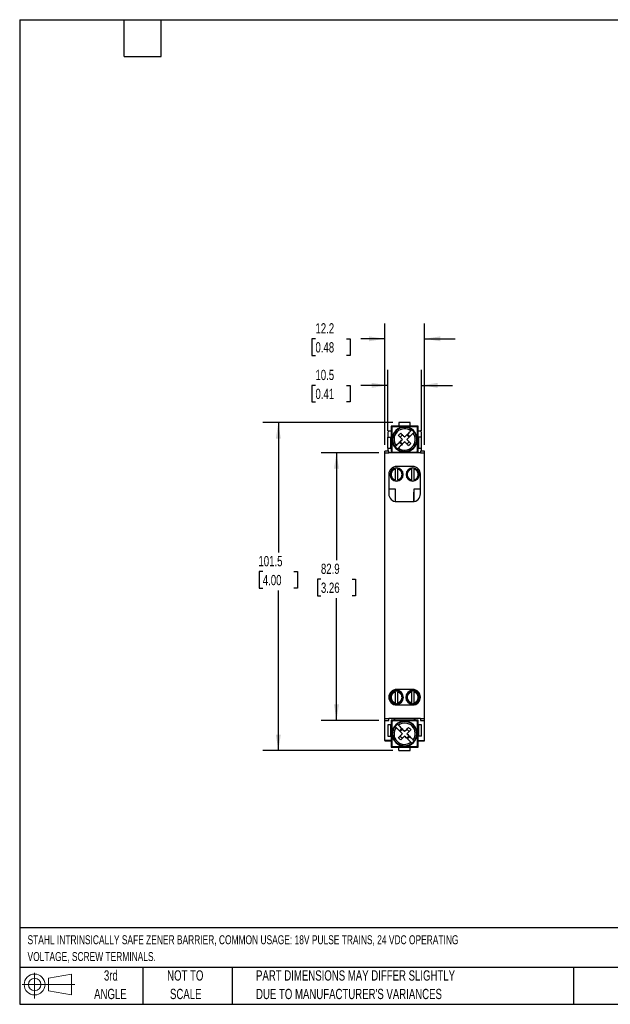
# Model space of a CAD drawing. Header units: millimetres. Extents: x 10 to 410, y 10 to 314.
# Tile 1 of 3: x 10 to 192, y 10 to 314. Entities that reach past the tile are written whole.
import ezdxf

# ---------------------------------------------------------------- set-up
doc = ezdxf.new("R2010")
doc.units = ezdxf.units.MM
doc.header["$LTSCALE"] = 1.5
doc.layers.add('DIMENSIONS', color=140, linetype='Continuous', lineweight=25)
doc.layers.add('TEXT', color=140, linetype='Continuous', lineweight=25)
doc.styles.add('SLDTEXTSTYLE0', font='TXT', dxfattribs={"width": 0.7})
doc.dimstyles.new('SLDDIMSTYLE0', dxfattribs={"dimtxt": 3.237012, "dimasz": 4.953, "dimexe": 0, "dimexo": 0.0625, "dimgap": 0.809253, "dimtad": 0, "dimtih": 1, "dimtoh": 1, "dimrnd": 1e-09, "dimzin": 12, "dimdsep": 46, "dimtxsty": 'SLDTEXTSTYLE0', "dimsah": 1, "dimcen": 0.09, "dimadec": 0, "dimazin": 3, "dimtfac": 1, "dimtofl": 0, "dimtmove": 0, "dimatfit": 3, "dimfxl": 0, "dimfrac": 2, "dimtolj": 1, "dimtzin": 12, "dimarcsym": 0})
doc.dimstyles.new('SLDDIMSTYLE1', dxfattribs={"dimtxt": 3.237012, "dimasz": 4.953, "dimexe": 0, "dimexo": 0.0625, "dimgap": 0.809253, "dimtad": 0, "dimtih": 1, "dimtoh": 1, "dimrnd": 1e-09, "dimzin": 12, "dimdsep": 46, "dimtxsty": 'SLDTEXTSTYLE0', "dimsah": 1, "dimcen": 0.09, "dimadec": 0, "dimazin": 3, "dimtfac": 1, "dimtmove": 0, "dimatfit": 0, "dimfxl": 0, "dimfrac": 2, "dimtolj": 1, "dimtzin": 12, "dimarcsym": 0})

# ---------------------------------------------------------------- blocks, each defined once
blk = doc.blocks.new('Block11')
at = {"color": 7, "linetype": 'Continuous', "lineweight": 18}
for p, q in [((3.88, 7.97), (3.88, 0)), ((8.22, 6.25), (15.26, 7.55)), ((8.22, 2.39), (8.22, 6.25)), ((15.26, 7.55), (15.26, 1.1)), ((0, 4.32), (16.31, 4.32)), ((8.22, 2.39), (15.26, 1.1))]:
    blk.add_line(p, q, dxfattribs=at)
for radius in [3.23, 1.93]:
    blk.add_circle((3.88, 4.32), radius, dxfattribs=at)
blk = doc.blocks.new('Block12')
at = {"color": 7, "linetype": 'Continuous'}
blk.add_blockref('Block11', (0, 0), dxfattribs=at)
blk = doc.blocks.new('_D')
at = {"layer": 'DIMENSIONS'}
for p, q in [((120.67, 180.29), (102.81, 180.29)), ((107.58, 180.29), (107.58, 146.99)), ((102.77, 141.12), (101.68, 141.12)), ((101.68, 141.12), (101.68, 135.97)), ((112.39, 141.12), (113.47, 141.12)), ((113.47, 141.12), (113.47, 135.97)), ((101.68, 135.97), (102.77, 135.97)), ((107.58, 97.39), (107.58, 135.25)), ((113.47, 135.97), (112.39, 135.97)), ((120.67, 97.39), (102.81, 97.39))]:
    blk.add_line(p, q, dxfattribs=at)
for points in [[(107.58, 180.29), (106.81, 175.33), (108.34, 175.33)], [(107.58, 97.39), (108.34, 102.34), (106.81, 102.34)]]:
    blk.add_solid(points, dxfattribs=at)
at = {"layer": 'DIMENSIONS', "char_height": 3.175, "attachment_point": 1, "style": 'SLDTEXTSTYLE0'}
for s, insert in [('82.9', (102.77, 145.94)), ('3.26', (102.77, 140.07))]:
    blk.add_mtext(s, dxfattribs=dict(at, insert=insert))
blk = doc.blocks.new('_D_1')
at = {"layer": 'DIMENSIONS'}
for p, q in [((125.02, 189.59), (84.81, 189.59)), ((89.58, 189.59), (89.58, 149.35)), ((84.77, 143.48), (83.68, 143.48)), ((83.68, 143.48), (83.68, 138.33)), ((94.39, 143.48), (95.47, 143.48)), ((95.47, 143.48), (95.47, 138.33)), ((83.68, 138.33), (84.77, 138.33)), ((89.58, 88.09), (89.58, 137.61)), ((95.47, 138.33), (94.39, 138.33)), ((125.02, 88.09), (84.81, 88.09))]:
    blk.add_line(p, q, dxfattribs=at)
for points in [[(89.58, 189.59), (88.81, 184.63), (90.34, 184.63)], [(89.58, 88.09), (90.34, 93.04), (88.81, 93.04)]]:
    blk.add_solid(points, dxfattribs=at)
at = {"layer": 'DIMENSIONS', "char_height": 3.175, "attachment_point": 1, "style": 'SLDTEXTSTYLE0'}
for s, insert in [('101.5', (83.42, 148.3)), ('4.00', (84.77, 142.43))]:
    blk.add_mtext(s, dxfattribs=dict(at, insert=insert))
blk = doc.blocks.new('_D_2')
at = {"layer": 'DIMENSIONS'}
for p, q in [((123.43, 187.04), (123.43, 205.9)), ((133.93, 187.04), (133.93, 205.9)), ((101.07, 201.13), (99.98, 201.13)), ((99.98, 201.13), (99.98, 195.99)), ((110.69, 201.13), (111.77, 201.13)), ((111.77, 201.13), (111.77, 195.99)), ((123.43, 201.13), (115.07, 201.13)), ((133.93, 201.13), (143.45, 201.13)), ((99.98, 195.99), (101.07, 195.99)), ((111.77, 195.99), (110.69, 195.99))]:
    blk.add_line(p, q, dxfattribs=at)
for points in [[(123.43, 201.13), (118.47, 201.9), (118.47, 200.37)], [(133.93, 201.13), (138.88, 200.37), (138.88, 201.9)]]:
    blk.add_solid(points, dxfattribs=at)
at = {"layer": 'DIMENSIONS', "char_height": 3.175, "attachment_point": 1, "style": 'SLDTEXTSTYLE0'}
for s, insert in [('10.5', (101.07, 205.95)), ('0.41', (101.07, 200.08))]:
    blk.add_mtext(s, dxfattribs=dict(at, insert=insert))
blk = doc.blocks.new('_D_3')
at = {"layer": 'DIMENSIONS'}
for p, q in [((122.58, 182.69), (122.58, 220.3)), ((134.78, 182.69), (134.78, 220.3)), ((101.07, 215.54), (99.98, 215.54)), ((99.98, 215.54), (99.98, 210.39)), ((110.69, 215.54), (111.77, 215.54)), ((111.77, 215.54), (111.77, 210.39)), ((122.58, 215.54), (115.07, 215.54)), ((134.78, 215.54), (144.3, 215.54)), ((99.98, 210.39), (101.07, 210.39)), ((111.77, 210.39), (110.69, 210.39))]:
    blk.add_line(p, q, dxfattribs=at)
for points in [[(122.58, 215.54), (117.62, 216.3), (117.62, 214.78)], [(134.78, 215.54), (139.73, 214.78), (139.73, 216.3)]]:
    blk.add_solid(points, dxfattribs=at)
at = {"layer": 'DIMENSIONS', "char_height": 3.175, "attachment_point": 1, "style": 'SLDTEXTSTYLE0'}
for s, insert in [('12.2', (101.07, 220.36)), ('0.48', (101.07, 214.49))]:
    blk.add_mtext(s, dxfattribs=dict(at, insert=insert))

msp = doc.modelspace()

# ---------------------------------------------------------------- linework, layer by layer
for p, q in [((130.426, 189.588), (126.926, 189.588)), ((126.926, 189.588), (126.926, 188.588)), ((130.426, 188.588), (130.426, 189.588)), ((123.576, 185.138), (123.576, 186.749)), ((123.826, 187.038), (124.476, 187.038)), ((126.926, 188.538), (124.476, 188.538)), ((124.476, 188.538), (124.476, 185.138)), ((126.926, 188.588), (130.426, 188.588)), ((126.926, 188.588), (126.926, 188.538)), ((130.426, 188.538), (126.926, 188.538)), ((128.676, 188.338), (128.676, 188.288)), ((130.261, 185.266), (129.554, 185.973)), ((130.426, 188.538), (130.426, 188.588)), ((132.876, 188.538), (130.426, 188.538)), ((131.323, 187.035), (131.284, 186.996)), ((131.434, 187.145), (131.323, 187.035)), ((132.876, 185.138), (132.876, 188.538)), ((132.876, 187.038), (133.526, 187.038)), ((133.776, 186.749), (133.776, 185.138)), ((123.426, 185.138), (124.426, 185.138)), ((123.426, 181.638), (123.426, 185.138)), ((124.426, 181.638), (124.426, 185.138)), ((124.476, 185.138), (124.426, 185.138)), ((124.476, 185.138), (124.476, 181.638)), ((127.797, 182.802), (127.09, 183.509)), ((127.262, 185.095), (127.969, 185.802)), ((127.969, 182.973), (127.262, 183.681)), ((129.383, 185.802), (130.09, 185.095)), ((129.383, 182.973), (130.09, 183.681)), ((132.926, 185.138), (132.876, 185.138)), ((132.876, 181.638), (132.876, 185.138)), ((132.926, 185.138), (132.926, 181.638)), ((133.926, 185.138), (132.926, 185.138)), ((133.926, 181.638), (133.926, 185.138)), ((123.776, 180.788), (122.576, 180.788)), ((122.576, 180.288), (122.576, 180.788)), ((122.576, 97.888), (122.576, 180.288)), ((122.576, 180.288), (123.776, 180.288)), ((123.426, 181.638), (124.426, 181.638)), ((123.576, 180.788), (123.576, 181.638)), ((123.776, 180.288), (123.776, 180.788)), ((133.576, 180.288), (123.776, 180.288)), ((124.426, 181.638), (124.476, 181.638)), ((124.476, 181.638), (124.476, 180.538)), ((124.476, 180.538), (124.806, 180.538)), ((125.576, 180.435), (125.576, 180.288)), ((126.029, 181.74), (125.918, 181.63)), ((126.068, 181.78), (126.029, 181.74)), ((128.676, 180.488), (128.676, 180.438)), ((131.776, 180.288), (131.776, 180.438)), ((132.544, 180.538), (132.876, 180.538)), ((132.876, 181.638), (132.926, 181.638)), ((132.876, 180.538), (132.876, 181.638)), ((132.926, 181.638), (133.926, 181.638)), ((134.776, 180.788), (133.576, 180.788)), ((133.576, 180.788), (133.576, 180.288)), ((133.576, 180.288), (134.776, 180.288)), ((133.776, 181.638), (133.776, 180.788)), ((134.776, 180.288), (134.776, 180.788)), ((134.776, 97.888), (134.776, 180.288)), ((125.776, 175.386), (125.776, 175.45)), ((125.776, 175.181), (125.776, 171.894)), ((131.176, 176.038), (126.176, 176.038)), ((126.176, 175.588), (126.176, 175.491)), ((126.576, 175.45), (126.576, 175.386)), ((126.576, 171.894), (126.576, 175.181)), ((130.776, 175.386), (130.776, 175.45)), ((130.776, 175.181), (130.776, 171.894)), ((131.176, 175.491), (131.176, 175.588)), ((131.576, 175.45), (131.576, 175.386)), ((131.576, 171.894), (131.576, 175.181)), ((123.776, 173.638), (123.776, 167.538)), ((125.776, 171.625), (125.776, 171.689)), ((126.176, 171.584), (126.176, 171.488)), ((126.576, 171.689), (126.576, 171.625)), ((130.776, 171.625), (130.776, 171.689)), ((131.176, 171.488), (131.176, 171.584)), ((131.576, 171.689), (131.576, 171.625)), ((133.576, 167.538), (133.576, 173.638)), ((123.776, 169.138), (125.776, 169.138)), ((125.776, 169.138), (125.776, 165.171)), ((131.476, 168.088), (131.476, 165.156)), ((131.526, 168.088), (131.476, 168.088)), ((131.526, 165.163), (131.526, 168.088)), ((131.576, 165.171), (131.576, 169.138)), ((131.576, 169.138), (133.576, 169.138)), ((126.176, 165.138), (131.176, 165.138)), ((131.176, 106.988), (126.176, 106.988)), ((125.776, 106.386), (125.776, 106.45)), ((125.776, 106.181), (125.776, 102.894)), ((126.176, 106.588), (126.176, 106.491)), ((126.576, 106.45), (126.576, 106.386)), ((126.576, 102.894), (126.576, 106.181)), ((130.776, 106.386), (130.776, 106.45)), ((130.776, 106.181), (130.776, 102.894)), ((131.176, 106.491), (131.176, 106.588)), ((131.576, 106.45), (131.576, 106.386)), ((131.576, 102.894), (131.576, 106.181)), ((125.776, 102.625), (125.776, 102.689)), ((126.176, 102.584), (126.176, 102.488)), ((126.176, 102.188), (131.176, 102.188)), ((126.576, 102.689), (126.576, 102.625)), ((130.776, 102.625), (130.776, 102.689)), ((131.176, 102.488), (131.176, 102.584)), ((131.576, 102.689), (131.576, 102.625)), ((123.776, 97.888), (122.576, 97.888)), ((122.576, 97.388), (122.576, 97.888)), ((133.576, 98.038), (123.776, 98.038)), ((123.776, 98.038), (123.776, 97.888)), ((123.776, 97.388), (123.776, 97.888)), ((125.476, 98.038), (125.476, 97.438)), ((125.576, 98.038), (125.576, 97.638)), ((125.576, 97.638), (125.576, 97.438)), ((125.576, 97.638), (131.776, 97.638)), ((131.776, 97.638), (131.776, 98.038)), ((131.776, 97.438), (131.776, 97.638)), ((131.876, 98.038), (131.876, 97.438)), ((133.576, 98.038), (133.576, 97.888)), ((134.776, 97.888), (133.576, 97.888)), ((133.576, 97.888), (133.576, 97.388)), ((134.776, 97.388), (134.776, 97.888)), ((122.576, 97.388), (123.776, 97.388)), ((122.576, 91.238), (122.576, 97.388)), ((124.426, 96.038), (123.426, 96.038)), ((123.426, 96.038), (123.426, 92.538)), ((124.426, 92.538), (124.426, 96.038)), ((124.476, 96.038), (124.426, 96.038)), ((125.576, 97.438), (124.476, 97.438)), ((124.476, 97.438), (124.476, 96.038)), ((124.476, 96.038), (124.476, 92.538)), ((126.029, 95.935), (125.918, 96.045)), ((126.068, 95.896), (126.029, 95.935)), ((127.09, 94.166), (127.797, 94.873)), ((127.262, 93.995), (127.969, 94.702)), ((129.383, 94.702), (130.09, 93.995)), ((132.876, 97.438), (131.776, 97.438)), ((132.876, 96.038), (132.876, 97.438)), ((132.876, 92.538), (132.876, 96.038)), ((132.876, 96.038), (132.926, 96.038)), ((133.926, 96.038), (132.926, 96.038)), ((132.926, 96.038), (132.926, 92.538)), ((133.576, 97.388), (134.776, 97.388)), ((133.926, 92.538), (133.926, 96.038)), ((134.776, 91.238), (134.776, 97.388)), ((123.426, 92.538), (124.426, 92.538)), ((124.426, 92.538), (124.476, 92.538)), ((124.476, 92.538), (124.476, 89.138)), ((124.776, 93.288), (124.726, 93.288)), ((127.262, 92.581), (127.969, 91.873)), ((130.09, 92.581), (129.383, 91.873)), ((129.554, 91.702), (130.261, 92.409)), ((132.626, 93.288), (132.576, 93.288)), ((132.926, 92.538), (132.876, 92.538)), ((132.876, 89.138), (132.876, 92.538)), ((133.926, 92.538), (132.926, 92.538)), ((124.476, 91.238), (122.576, 91.238)), ((122.576, 91.238), (122.576, 91.038)), ((122.576, 91.038), (124.476, 91.038)), ((124.476, 89.138), (126.926, 89.138)), ((126.926, 89.138), (130.426, 89.138)), ((126.926, 89.088), (126.926, 89.138)), ((126.926, 88.088), (126.926, 89.088)), ((130.426, 89.088), (126.926, 89.088)), ((130.426, 89.138), (130.426, 89.088)), ((130.426, 89.138), (132.876, 89.138)), ((130.426, 88.088), (130.426, 89.088)), ((131.323, 90.64), (131.284, 90.68)), ((131.434, 90.53), (131.323, 90.64)), ((132.876, 91.238), (134.776, 91.238)), ((132.876, 91.038), (134.776, 91.038)), ((134.776, 91.038), (134.776, 91.238)), ((126.926, 88.088), (130.426, 88.088))]:
    msp.add_line(p, q)
for centre, radius, start, end in [((128.676, 184.388), 3.9, 45, 225), ((128.676, 184.388), 3.744, 45, 225), ((128.676, 184.388), 3.298, 53.72095, 216.27905), ((128.676, 184.388), 3.9, 225, 45), ((128.676, 184.388), 3.744, 225, 45), ((128.676, 184.388), 3.298, 233.72095, 36.27905), ((128.676, 184.388), 3.688, 45, 52.79103), ((128.676, 184.388), 3.688, 37.20897, 45), ((128.676, 184.388), 3.688, 217.20897, 225), ((128.676, 184.388), 3.688, 225, 232.79103), ((126.176, 173.638), 2.4, 90, 180), ((126.176, 173.538), 2.05, 0, 180), ((126.176, 173.538), 1.891, 102.21196, 257.78804), ((126.176, 173.538), 1.954, 90, 101.81388), ((126.176, 173.538), 1.954, 78.18612, 90), ((126.176, 173.538), 1.891, 282.21196, 77.78804), ((131.176, 173.538), 2.05, 0, 180), ((131.176, 173.538), 1.891, 102.21196, 257.78804), ((131.176, 173.538), 1.954, 90, 101.81388), ((131.176, 173.638), 2.4, 0, 90), ((131.176, 173.538), 1.954, 78.18612, 90), ((131.176, 173.538), 1.891, 282.21196, 77.78804), ((126.176, 173.538), 2.05, 180, 0), ((126.176, 173.538), 1.954, 258.18612, 270), ((126.176, 173.538), 1.954, 270, 281.81388), ((131.176, 173.538), 2.05, 180, 0), ((131.176, 173.538), 1.954, 258.18612, 270), ((131.176, 173.538), 1.954, 270, 281.81388), ((126.176, 167.538), 2.4, 180, 270), ((131.176, 167.538), 2.4, 270, 0), ((126.176, 104.588), 2.4, 90, 270), ((126.176, 104.538), 2.15, 0, 180), ((131.176, 104.538), 2.15, 0, 180), ((131.176, 104.588), 2.4, 270, 90), ((126.176, 104.538), 2.15, 180, 0), ((126.176, 104.538), 2.05, 0, 180), ((126.176, 104.538), 2.05, 180, 0), ((126.176, 104.538), 1.891, 102.21196, 257.78804), ((126.176, 104.538), 1.954, 90, 101.81388), ((126.176, 104.538), 1.954, 78.18612, 90), ((126.176, 104.538), 1.891, 282.21196, 77.78804), ((131.176, 104.538), 2.15, 180, 0), ((131.176, 104.538), 2.05, 0, 180), ((131.176, 104.538), 2.05, 180, 0), ((131.176, 104.538), 1.891, 102.21196, 257.78804), ((131.176, 104.538), 1.954, 90, 101.81388), ((131.176, 104.538), 1.954, 78.18612, 90), ((131.176, 104.538), 1.891, 282.21196, 77.78804), ((126.176, 104.538), 1.954, 258.18612, 270), ((126.176, 104.538), 1.954, 270, 281.81388), ((131.176, 104.538), 1.954, 258.18612, 270), ((131.176, 104.538), 1.954, 270, 281.81388), ((128.676, 93.288), 3.9, 135, 315), ((128.676, 93.288), 3.744, 135, 315), ((128.676, 93.288), 3.298, 143.72095, 306.27905), ((128.676, 93.288), 3.688, 135, 142.79103), ((128.676, 93.288), 3.9, 315, 135), ((128.676, 93.288), 3.744, 315, 135), ((128.676, 93.288), 3.688, 127.20897, 135), ((128.676, 93.288), 3.298, 323.72095, 126.27905), ((128.676, 93.288), 3.688, 307.20897, 315), ((128.676, 93.288), 3.688, 315, 322.79103)]:
    msp.add_arc(centre, radius, start, end)
for centre, major_axis, start_param, end_param in [((123.826, 186.749), (0, -0.289), 3.1415927, 4.712389), ((133.526, 186.749), (0, 0.289), 4.712389, 6.2831853)]:
    msp.add_ellipse(centre, major_axis=major_axis, ratio=0.8660254, start_param=start_param, end_param=end_param)
for points, knots in [([(125.026, 188.338), (124.947, 188.338), (124.869, 188.305), (124.758, 188.194), (124.726, 188.117), (124.726, 188.038)], [0, 0, 0, 0, 0.5, 0.5, 1, 1, 1, 1]), ([(124.726, 188.038), (124.726, 186.824), (124.726, 185.61), (124.726, 183.175), (124.726, 181.953), (124.726, 180.738)], [0, 0, 0, 0, 0.5, 0.5, 1, 1, 1, 1]), ([(127.446, 186.325), (127.642, 186.128), (127.843, 185.927), (128.254, 185.516), (128.464, 185.306), (128.676, 185.095)], [0, 0, 0, 0, 0.5, 0.5, 1, 1, 1, 1]), ([(128.676, 185.095), (128.85, 185.269), (129.022, 185.441), (129.362, 185.781), (129.531, 185.95), (130.023, 186.441), (130.333, 186.752), (130.627, 187.046)], [0, 0, 0, 0, 0.25, 0.25, 0.5, 0.5, 1, 1, 1, 1]), ([(131.334, 186.339), (131.187, 186.192), (131.036, 186.041), (130.723, 185.728), (130.561, 185.566), (130.069, 185.074), (129.731, 184.736), (129.383, 184.388)], [0, 0, 0, 0, 0.25, 0.25, 0.5, 0.5, 1, 1, 1, 1]), ([(132.626, 188.038), (132.626, 188.117), (132.594, 188.194), (132.483, 188.305), (132.405, 188.338), (132.326, 188.338)], [0, 0, 0, 0, 0.5, 0.5, 1, 1, 1, 1]), ([(132.626, 180.738), (132.626, 181.951), (132.626, 183.165), (132.626, 185.601), (132.626, 186.822), (132.626, 188.038)], [0, 0, 0, 0, 0.5, 0.5, 1, 1, 1, 1]), ([(126.017, 182.436), (126.164, 182.583), (126.316, 182.735), (126.629, 183.047), (126.79, 183.209), (127.283, 183.702), (127.621, 184.04), (127.969, 184.388)], [0, 0, 0, 0, 0.25, 0.25, 0.5, 0.5, 1, 1, 1, 1]), ([(128.676, 183.681), (128.502, 183.506), (128.33, 183.334), (127.989, 182.994), (127.821, 182.825), (127.329, 182.334), (127.018, 182.023), (126.725, 181.729)], [0, 0, 0, 0, 0.25, 0.25, 0.5, 0.5, 1, 1, 1, 1]), ([(129.906, 182.45), (129.709, 182.647), (129.508, 182.848), (129.097, 183.259), (128.887, 183.469), (128.676, 183.681)], [0, 0, 0, 0, 0.5, 0.5, 1, 1, 1, 1]), ([(124.726, 180.738), (124.726, 180.659), (124.758, 180.581), (124.869, 180.47), (124.947, 180.438), (125.026, 180.438)], [0, 0, 0, 0, 0.5, 0.5, 1, 1, 1, 1]), ([(132.326, 180.438), (132.405, 180.438), (132.482, 180.47), (132.593, 180.581), (132.626, 180.659), (132.626, 180.738)], [0, 0, 0, 0, 0.5, 0.5, 1, 1, 1, 1]), ([(125.776, 175.181), (125.408, 175.092), (125.08, 174.881), (124.611, 174.285), (124.484, 173.917), (124.484, 173.159), (124.611, 172.79), (125.08, 172.194), (125.408, 171.983), (125.776, 171.894)], [0, 0, 0, 0, 0.25, 0.25, 0.5, 0.5, 0.75, 0.75, 1, 1, 1, 1]), ([(125.776, 175.181), (125.776, 175.232), (125.776, 175.281), (125.776, 175.357), (125.776, 175.381), (125.776, 175.386)], [0, 0, 0, 0, 0.5, 0.5, 1, 1, 1, 1]), ([(126.576, 175.386), (126.576, 175.381), (126.576, 175.357), (126.576, 175.282), (126.576, 175.232), (126.576, 175.181)], [0, 0, 0, 0, 0.5, 0.5, 1, 1, 1, 1]), ([(126.576, 171.894), (126.944, 171.983), (127.272, 172.194), (127.74, 172.79), (127.868, 173.159), (127.868, 173.917), (127.74, 174.285), (127.272, 174.881), (126.944, 175.092), (126.576, 175.181)], [0, 0, 0, 0, 0.25, 0.25, 0.5, 0.5, 0.75, 0.75, 1, 1, 1, 1]), ([(130.776, 175.181), (130.408, 175.092), (130.08, 174.881), (129.611, 174.285), (129.484, 173.917), (129.484, 173.159), (129.611, 172.79), (130.08, 172.194), (130.408, 171.983), (130.776, 171.894)], [0, 0, 0, 0, 0.25, 0.25, 0.5, 0.5, 0.75, 0.75, 1, 1, 1, 1]), ([(130.776, 175.181), (130.776, 175.232), (130.776, 175.281), (130.776, 175.357), (130.776, 175.381), (130.776, 175.386)], [0, 0, 0, 0, 0.5, 0.5, 1, 1, 1, 1]), ([(131.576, 175.386), (131.576, 175.381), (131.576, 175.357), (131.576, 175.282), (131.576, 175.232), (131.576, 175.181)], [0, 0, 0, 0, 0.5, 0.5, 1, 1, 1, 1]), ([(131.576, 171.894), (131.944, 171.983), (132.272, 172.194), (132.74, 172.79), (132.868, 173.159), (132.868, 173.917), (132.74, 174.285), (132.272, 174.881), (131.944, 175.092), (131.576, 175.181)], [0, 0, 0, 0, 0.25, 0.25, 0.5, 0.5, 0.75, 0.75, 1, 1, 1, 1]), ([(125.776, 171.689), (125.776, 171.694), (125.776, 171.718), (125.776, 171.794), (125.776, 171.843), (125.776, 171.894)], [0, 0, 0, 0, 0.5, 0.5, 1, 1, 1, 1]), ([(126.576, 171.894), (126.576, 171.843), (126.576, 171.794), (126.576, 171.718), (126.576, 171.694), (126.576, 171.689)], [0, 0, 0, 0, 0.5, 0.5, 1, 1, 1, 1]), ([(130.776, 171.689), (130.776, 171.694), (130.776, 171.718), (130.776, 171.794), (130.776, 171.843), (130.776, 171.894)], [0, 0, 0, 0, 0.5, 0.5, 1, 1, 1, 1]), ([(131.576, 171.894), (131.576, 171.843), (131.576, 171.794), (131.576, 171.718), (131.576, 171.694), (131.576, 171.689)], [0, 0, 0, 0, 0.5, 0.5, 1, 1, 1, 1]), ([(125.776, 106.181), (125.408, 106.092), (125.08, 105.881), (124.611, 105.285), (124.484, 104.917), (124.484, 104.159), (124.611, 103.79), (125.08, 103.194), (125.408, 102.983), (125.776, 102.894)], [0, 0, 0, 0, 0.25, 0.25, 0.5, 0.5, 0.75, 0.75, 1, 1, 1, 1]), ([(125.776, 106.181), (125.776, 106.232), (125.776, 106.281), (125.776, 106.357), (125.776, 106.381), (125.776, 106.386)], [0, 0, 0, 0, 0.5, 0.5, 1, 1, 1, 1]), ([(126.576, 106.386), (126.576, 106.381), (126.576, 106.357), (126.576, 106.282), (126.576, 106.232), (126.576, 106.181)], [0, 0, 0, 0, 0.5, 0.5, 1, 1, 1, 1]), ([(126.576, 102.894), (126.944, 102.983), (127.272, 103.194), (127.74, 103.79), (127.868, 104.159), (127.868, 104.917), (127.74, 105.285), (127.272, 105.881), (126.944, 106.092), (126.576, 106.181)], [0, 0, 0, 0, 0.25, 0.25, 0.5, 0.5, 0.75, 0.75, 1, 1, 1, 1]), ([(130.776, 106.181), (130.408, 106.092), (130.08, 105.881), (129.611, 105.285), (129.484, 104.917), (129.484, 104.159), (129.611, 103.79), (130.08, 103.194), (130.408, 102.983), (130.776, 102.894)], [0, 0, 0, 0, 0.25, 0.25, 0.5, 0.5, 0.75, 0.75, 1, 1, 1, 1]), ([(130.776, 106.181), (130.776, 106.232), (130.776, 106.281), (130.776, 106.357), (130.776, 106.381), (130.776, 106.386)], [0, 0, 0, 0, 0.5, 0.5, 1, 1, 1, 1]), ([(131.576, 106.386), (131.576, 106.381), (131.576, 106.357), (131.576, 106.282), (131.576, 106.232), (131.576, 106.181)], [0, 0, 0, 0, 0.5, 0.5, 1, 1, 1, 1]), ([(131.576, 102.894), (131.944, 102.983), (132.272, 103.194), (132.74, 103.79), (132.868, 104.159), (132.868, 104.917), (132.74, 105.285), (132.272, 105.881), (131.944, 106.092), (131.576, 106.181)], [0, 0, 0, 0, 0.25, 0.25, 0.5, 0.5, 0.75, 0.75, 1, 1, 1, 1]), ([(125.776, 102.689), (125.776, 102.694), (125.776, 102.718), (125.776, 102.794), (125.776, 102.843), (125.776, 102.894)], [0, 0, 0, 0, 0.5, 0.5, 1, 1, 1, 1]), ([(126.576, 102.894), (126.576, 102.843), (126.576, 102.794), (126.576, 102.718), (126.576, 102.694), (126.576, 102.689)], [0, 0, 0, 0, 0.5, 0.5, 1, 1, 1, 1]), ([(130.776, 102.689), (130.776, 102.694), (130.776, 102.718), (130.776, 102.794), (130.776, 102.843), (130.776, 102.894)], [0, 0, 0, 0, 0.5, 0.5, 1, 1, 1, 1]), ([(131.576, 102.894), (131.576, 102.843), (131.576, 102.794), (131.576, 102.718), (131.576, 102.694), (131.576, 102.689)], [0, 0, 0, 0, 0.5, 0.5, 1, 1, 1, 1]), ([(125.026, 97.238), (124.947, 97.238), (124.869, 97.205), (124.758, 97.094), (124.726, 97.017), (124.726, 96.938)], [0, 0, 0, 0, 0.5, 0.5, 1, 1, 1, 1]), ([(132.326, 97.238), (131.113, 97.238), (129.898, 97.238), (127.463, 97.238), (126.241, 97.238), (125.026, 97.238)], [0, 0, 0, 0, 0.5, 0.5, 1, 1, 1, 1]), ([(127.969, 93.288), (127.795, 93.462), (127.623, 93.634), (127.282, 93.974), (127.114, 94.143), (126.622, 94.634), (126.311, 94.945), (126.017, 95.239)], [0, 0, 0, 0, 0.25, 0.25, 0.5, 0.5, 1, 1, 1, 1]), ([(126.725, 95.946), (126.871, 95.799), (127.023, 95.648), (127.336, 95.335), (127.497, 95.173), (127.99, 94.681), (128.328, 94.343), (128.676, 93.995)], [0, 0, 0, 0, 0.25, 0.25, 0.5, 0.5, 1, 1, 1, 1]), ([(130.613, 94.518), (130.417, 94.321), (130.215, 94.12), (129.804, 93.709), (129.595, 93.499), (129.383, 93.288)], [0, 0, 0, 0, 0.5, 0.5, 1, 1, 1, 1]), ([(132.626, 96.938), (132.626, 97.017), (132.594, 97.094), (132.483, 97.205), (132.405, 97.238), (132.326, 97.238)], [0, 0, 0, 0, 0.5, 0.5, 1, 1, 1, 1]), ([(126.739, 92.057), (126.935, 92.254), (127.136, 92.455), (127.547, 92.866), (127.757, 93.076), (127.969, 93.288)], [0, 0, 0, 0, 0.5, 0.5, 1, 1, 1, 1]), ([(130.627, 90.629), (130.48, 90.776), (130.329, 90.928), (130.016, 91.24), (129.854, 91.402), (129.362, 91.895), (129.024, 92.232), (128.676, 92.581)], [0, 0, 0, 0, 0.25, 0.25, 0.5, 0.5, 1, 1, 1, 1]), ([(129.383, 93.288), (129.557, 93.114), (129.729, 92.942), (130.069, 92.601), (130.238, 92.432), (130.73, 91.941), (131.041, 91.63), (131.334, 91.336)], [0, 0, 0, 0, 0.25, 0.25, 0.5, 0.5, 1, 1, 1, 1]), ([(124.726, 89.638), (124.726, 89.559), (124.758, 89.481), (124.869, 89.37), (124.947, 89.338), (125.026, 89.338)], [0, 0, 0, 0, 0.5, 0.5, 1, 1, 1, 1]), ([(125.026, 89.338), (126.239, 89.338), (127.454, 89.338), (129.889, 89.338), (131.111, 89.338), (132.326, 89.338)], [0, 0, 0, 0, 0.5, 0.5, 1, 1, 1, 1]), ([(132.326, 89.338), (132.405, 89.338), (132.482, 89.37), (132.593, 89.481), (132.626, 89.559), (132.626, 89.638)], [0, 0, 0, 0, 0.5, 0.5, 1, 1, 1, 1])]:
    msp.add_open_spline(points, degree=3, knots=knots)
for points in [[(128.676, 188.338), (127.454, 188.338), (126.239, 188.338), (125.026, 188.338)], [(126.739, 185.618), (126.966, 185.862), (127.201, 186.098), (127.446, 186.325)], [(132.326, 188.338), (131.113, 188.338), (129.898, 188.338), (128.676, 188.338)], [(130.906, 187.325), (130.853, 187.272), (130.755, 187.174), (130.627, 187.046)], [(131.613, 186.618), (131.56, 186.565), (131.462, 186.467), (131.334, 186.339)], [(127.969, 184.388), (127.546, 184.811), (127.132, 185.225), (126.739, 185.618)], [(129.383, 184.388), (129.806, 183.965), (130.22, 183.551), (130.613, 183.157)], [(130.613, 183.157), (130.386, 182.913), (130.151, 182.677), (129.906, 182.45)], [(125.026, 180.438), (126.239, 180.438), (127.454, 180.438), (128.676, 180.438)], [(126.017, 182.436), (125.89, 182.309), (125.792, 182.211), (125.738, 182.157)], [(126.725, 181.729), (126.597, 181.602), (126.499, 181.503), (126.445, 181.45)], [(128.676, 180.438), (129.898, 180.438), (131.113, 180.438), (132.326, 180.438)], [(124.726, 96.938), (124.726, 95.725), (124.726, 94.509), (124.726, 93.288)], [(126.017, 95.239), (125.89, 95.367), (125.792, 95.465), (125.738, 95.518)], [(126.725, 95.946), (126.597, 96.074), (126.499, 96.172), (126.445, 96.225)], [(128.676, 93.995), (129.099, 94.418), (129.513, 94.832), (129.906, 95.225)], [(129.906, 95.225), (130.151, 94.998), (130.386, 94.762), (130.613, 94.518)], [(132.626, 93.288), (132.626, 94.509), (132.626, 95.725), (132.626, 96.938)], [(124.726, 93.288), (124.726, 92.066), (124.726, 90.851), (124.726, 89.638)], [(127.446, 91.35), (127.201, 91.577), (126.966, 91.813), (126.739, 92.057)], [(128.676, 92.581), (128.253, 92.158), (127.839, 91.744), (127.446, 91.35)], [(132.626, 89.638), (132.626, 90.851), (132.626, 92.066), (132.626, 93.288)], [(130.906, 90.35), (130.853, 90.403), (130.755, 90.502), (130.627, 90.629)], [(131.613, 91.057), (131.56, 91.111), (131.462, 91.209), (131.334, 91.336)]]:
    msp.add_open_spline(points, degree=3)
at = {"layer": 'TEXT'}
for p, q in [((9.525, 314.325), (409.575, 314.325)), ((9.525, 314.325), (9.525, 9.525)), ((41.91, 302.895), (41.91, 314.325)), ((53.34, 302.895), (53.34, 314.325)), ((41.91, 302.895), (53.34, 302.895)), ((409.575, 33.189), (9.525, 33.189)), ((409.575, 20.955), (9.525, 20.955)), ((47.625, 20.955), (47.625, 9.525)), ((75.317, 20.955), (75.317, 9.525)), ((180.97, 20.955), (180.97, 9.525)), ((9.525, 9.525), (409.575, 9.525))]:
    msp.add_line(p, q, dxfattribs=at)

# ---------------------------------------------------------------- block references
msp.add_blockref('Block12', (10.257, 11.331), dxfattribs=at)

# ---------------------------------------------------------------- texts
at = {"layer": 'TEXT', "style": 'SLDTEXTSTYLE0'}
for s, insert, char_height, attachment_point in [('STAHL INTRINSICALLY SAFE ZENER BARRIER, COMMON USAGE: 18V PULSE TRAINS, 24 VDC OPERATING', (11.949, 30.903), 2.77813, 1), ('VOLTAGE, SCREW TERMINALS.', (11.949, 25.698), 2.77813, 1), ('3rd', (37.744, 20.046), 3.175, 2), ('NOT TO', (60.774, 20.046), 3.175, 2), ('PART DIMENSIONS MAY DIFFER SLIGHTLY', (82.679, 20.046), 3.175, 1), ('ANGLE', (37.597, 14.313), 3.175, 2), ('SCALE', (60.918, 14.313), 3.175, 2), ("DUE TO MANUFACTURER'S VARIANCES", (82.679, 14.313), 3.175, 1)]:
    msp.add_mtext(s, dxfattribs=dict(at, insert=insert, char_height=char_height, attachment_point=attachment_point))

# ---------------------------------------------------------------- dimensions: what is measured, and where the dimension line sits
at = {"layer": 'DIMENSIONS'}
for base, p1, p2, angle, dimstyle, picture, middle in [((134.776, 215.539), (122.576, 180.788), (134.776, 180.788), 0, 'SLDDIMSTYLE1', '_D_3', (105.876, 215.539)), ((133.926, 201.134), (123.426, 185.138), (133.926, 185.138), 0, 'SLDDIMSTYLE1', '_D_2', (105.876, 201.134)), ((89.576, 88.088), (126.926, 189.588), (126.926, 88.088), 90, 'SLDDIMSTYLE0', '_D_1', (89.576, 143.479)), ((107.576, 97.388), (122.576, 180.288), (122.576, 97.388), 90, 'SLDDIMSTYLE0', '_D', (107.576, 141.119))]:
    dim = msp.add_linear_dim(base=base, p1=p1, p2=p2, angle=angle, dimstyle=dimstyle, dxfattribs=at)
    dim.commit()
    dim.dimension.update_dxf_attribs({"geometry": picture, "text_midpoint": middle, "dimtype": 160})

doc.saveas('drawing.dxf')
